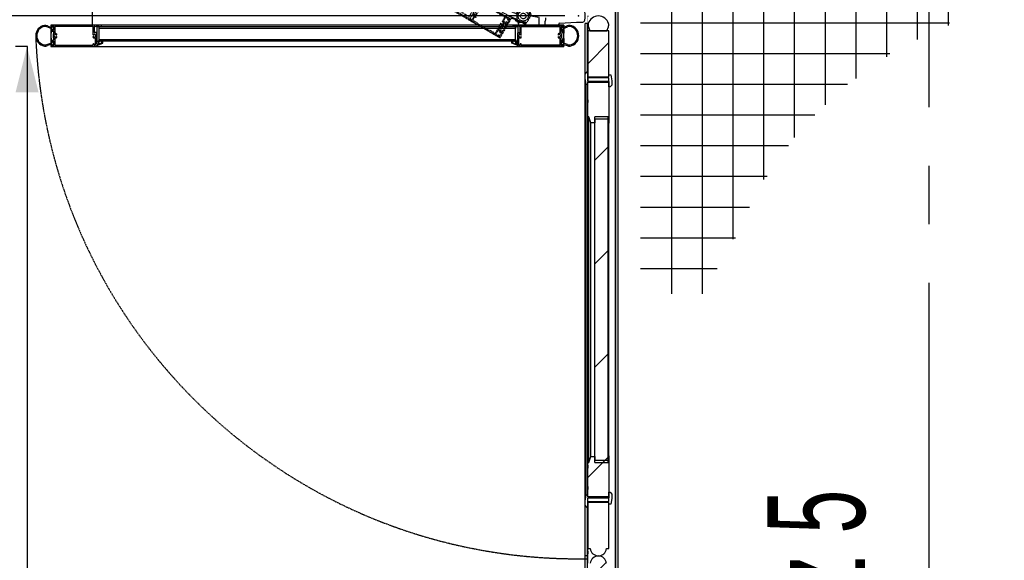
# Model space of a CAD drawing. Header units: millimetres. Extents: x 250 to 59450, y 0 to 41800.
# Tile 68 of 148: x 42300 to 44436, y 15065 to 16238. Entities that reach past the tile are written whole.
import ezdxf

# ---------------------------------------------------------------- set-up
doc = ezdxf.new("R2010")
doc.units = ezdxf.units.MM
doc.header["$LTSCALE"] = 50
doc.header["$PDSIZE"] = -1
for name, pattern in [('CENTER', [10.16, 6.35, -1.27, 1.27, -1.27]), ('CENTERX2', [20.32, 12.7, -2.54, 2.54, -2.54]), ('DOT2', [0.635, 0, -0.635]), ('HIDDEN', [1.905, 1.27, -0.635])]:
    doc.linetypes.add(name, pattern=pattern)
for name, color, linetype in [('KONTUR', 7, 'Continuous'), ('MASS', 29, 'Continuous'), ('SCHNITT', 5, 'CENTER'), ('SLD-0', 7, 'Continuous'), ('VERDECKT', 250, 'HIDDEN')]:
    doc.layers.add(name, color=color, linetype=linetype)
doc.styles.add('SLDTEXTSTYLE0', font='TXT', dxfattribs={"width": 0.605})
doc.dimstyles.new('SLDDIMSTYLE2', dxfattribs={"dimtxt": 128.415934, "dimasz": 100, "dimexe": 0, "dimexo": 0.0625, "dimgap": 32.103984, "dimtad": 1, "dimdec": 1, "dimrnd": 1e-09, "dimzin": 12, "dimdsep": 46, "dimtxsty": 'SLDTEXTSTYLE0', "dimsah": 1, "dimcen": 0.09, "dimadec": 0, "dimazin": 3, "dimtfac": 1, "dimtdec": 1, "dimtofl": 0, "dimtmove": 0, "dimatfit": 3, "dimfxl": 1, "dimfrac": 2, "dimtolj": 1, "dimtzin": 12, "dimarcsym": 0})

# ---------------------------------------------------------------- blocks, each defined once
blk = doc.blocks.new('Gitterrost')
at = {"color": 7, "linetype": 'Continuous', "lineweight": 0}
blk.add_point((0, 0), dxfattribs=at)
at = {"layer": 'KONTUR', "color": 8, "true_color": 0x808080}
for p, q in [((5817, -2483), (5817, -41924)), ((9150, -2483), (9150, -41924)), ((12483, -2483), (12483, -35964)), ((15817, -2483), (15817, -29510)), ((19150, -2483), (19150, -24930)), ((22483, -2483), (22483, -21376)), ((25817, -2483), (25817, -18520)), ((29150, -2483), (29150, -16196)), ((32483, -2483), (32483, -14306)), ((35817, -2483), (35817, -12787)), ((39150, -2483), (39150, -10787)), ((2483, -5817), (41924, -5817)), ((2483, -9150), (41924, -9150)), ((2483, -12483), (35964, -12483)), ((2483, -15817), (29510, -15817)), ((2483, -19150), (24930, -19150)), ((2483, -22483), (21376, -22483)), ((2483, -25817), (18520, -25817)), ((2483, -29150), (16196, -29150)), ((2483, -32483), (14306, -32483)), ((2483, -35817), (12787, -35817)), ((2483, -39150), (10787, -39150))]:
    blk.add_line(p, q, dxfattribs=at)
blk = doc.blocks.new('Block1')
at = {"color": 7, "linetype": 'Continuous'}
blk.add_blockref('Gitterrost', (0, 198500), dxfattribs=at)
blk = doc.blocks.new('Tor 3500_ 1 zu 2 offen')
at = {"layer": 'KONTUR', "color": 8, "linetype": 'DOT2', "true_color": 0x808080}
blk.add_line((0, 1000), (175000, 1000), dxfattribs=at)
at = {"layer": 'KONTUR', "color": 8, "linetype": 'HIDDEN', "true_color": 0x808080}
blk.add_arc((0, 0), 58914, 272.08273, 0.97258, dxfattribs=at)
at = {"layer": 'SLD-0', "color": 8, "linetype": 'Continuous', "true_color": 0x808080}
for p, q in [((790, -2061), (678, -227)), ((1000, -2155), (890, -2155)), ((1000, -3605), (1000, -2155)), ((1000, -3605), (575, -3605))]:
    blk.add_line(p, q, dxfattribs=at)
at = {"layer": 'SLD-0', "color": 8, "linetype": 'HIDDEN', "true_color": 0x808080}
for p, q in [((1000, -1600), (1000, -57250)), ((3300, -57250), (3300, -1600)), ((1150, -52000), (1150, -6850)), ((1350, -6850), (1350, -52000)), ((2550, -52000), (2550, -6850)), ((2750, -6850), (2750, -52000))]:
    blk.add_line(p, q, dxfattribs=at)
at = {"layer": 'SLD-0', "color": 8, "true_color": 0x808080}
for p, q in [((3300, -1600), (1000, -1600)), ((1000, -6590), (1000, -1610)), ((1010, -1600), (1190, -1600)), ((1067, -1247), (1268, -1713)), ((1075, -1698), (1075, -1903)), ((1190, -1688), (1085, -1688)), ((1085, -1913), (1565, -1913)), ((1125, -6215), (1125, -2048)), ((1135, -2038), (1890, -2038)), ((1268, -1713), (1156, -1713)), ((1156, -1713), (1156, -1888)), ((1156, -1888), (1506, -1888)), ((1394, -1713), (1171, -1199)), ((1200, -1610), (1200, -1678)), ((1506, -1713), (1394, -1713)), ((1450, -1678), (1450, -1610)), ((1460, -1600), (1865, -1600)), ((1565, -1688), (1460, -1688)), ((1506, -1888), (1506, -1713)), ((1575, -1903), (1575, -1698)), ((1650, -1698), (1650, -1903)), ((1865, -1688), (1660, -1688)), ((1660, -1913), (1925, -1913)), ((1875, -1610), (1875, -1678)), ((1925, -1913), (1975, -1863)), ((1975, -1863), (2135, -1863)), ((2100, -1965), (2100, -1957)), ((2110, -1947), (2190, -1947)), ((2135, -1863), (2150, -1878)), ((2150, -1878), (2165, -1863)), ((2165, -1863), (2325, -1863)), ((2200, -1957), (2200, -1965)), ((2325, -1863), (2375, -1913)), ((2375, -1913), (2640, -1913)), ((2410, -2038), (3165, -2038)), ((2425, -1678), (2425, -1610)), ((2435, -1600), (2840, -1600)), ((2640, -1688), (2435, -1688)), ((2650, -1903), (2650, -1698)), ((2725, -1698), (2725, -1903)), ((2840, -1688), (2735, -1688)), ((2735, -1913), (3215, -1913)), ((2918, -1713), (2806, -1713)), ((2806, -1713), (2806, -1888)), ((2806, -1888), (3156, -1888)), ((2850, -1610), (2850, -1678)), ((3111, -1199), (2918, -1713)), ((3044, -1713), (3215, -1247)), ((3156, -1713), (3044, -1713)), ((3100, -1678), (3100, -1610)), ((3110, -1600), (3290, -1600)), ((3215, -1688), (3110, -1688)), ((3156, -1888), (3156, -1713)), ((3175, -2048), (3175, -6215)), ((3225, -1903), (3225, -1698)), ((3300, -1610), (3300, -6600)), ((1954, -2225), (2058, -2225)), ((2242, -2225), (2346, -2225)), ((1087, -6371), (1141, -6486)), ((1780, -6350), (1101, -6350)), ((2058, -6225), (1135, -6225)), ((2346, -6225), (2242, -6225)), ((2388, -6465), (2388, -6350)), ((3025, -6235), (3025, -6315)), ((3165, -6225), (3035, -6225)), ((3035, -6325), (3165, -6325)), ((3175, -6335), (3175, -6465)), ((1000, -6600), (1150, -6600)), ((1000, -7100), (1000, -6600)), ((1150, -7100), (1000, -7100)), ((1093, -6600), (1010, -6600)), ((1141, -6494), (1102, -6594)), ((1150, -6600), (1150, -7100)), ((1150, -6600), (2750, -6600)), ((1150, -6850), (1150, -6600)), ((2750, -6850), (1150, -6850)), ((1150, -6850), (1350, -6850)), ((1831, -6593), (1745, -6460)), ((1745, -6460), (1780, -6460)), ((2000, -6600), (1843, -6600)), ((2013, -6588), (2000, -6600)), ((2013, -6416), (2019, -6410)), ((2070, -6487), (2013, -6430)), ((2288, -6588), (2013, -6588)), ((2090, -6481), (2084, -6487)), ((2300, -6600), (2288, -6588)), ((3013, -6600), (2300, -6600)), ((3165, -6475), (2398, -6475)), ((2550, -6850), (2750, -6850)), ((2750, -6600), (2750, -6850)), ((2750, -6875), (2750, -6760)), ((2750, -7240), (2750, -7100)), ((2760, -6750), (3013, -6750)), ((2963, -7250), (2760, -7250)), ((2800, -6820), (2800, -6875)), ((2800, -7100), (2800, -7165)), ((2972, -6810), (2810, -6810)), ((2810, -7175), (2904, -7175)), ((2913, -7168), (3019, -6877)), ((3200, -6600), (2963, -7250)), ((3300, -6600), (3200, -6600)), ((1150, -51750), (1000, -51750)), ((1000, -51750), (1000, -52250)), ((1000, -52250), (1150, -52250)), ((1000, -52260), (1000, -57240)), ((1093, -52250), (1010, -52250)), ((1141, -52356), (1102, -52256)), ((1150, -52250), (1150, -51750)), ((1350, -52000), (1150, -52000)), ((2750, -52000), (1150, -52000)), ((1150, -52000), (1150, -52250)), ((1150, -52250), (2750, -52250)), ((1831, -52257), (1745, -52390)), ((2000, -52250), (1843, -52250)), ((2013, -52263), (2000, -52250)), ((2288, -52263), (2013, -52263)), ((2300, -52250), (2288, -52263)), ((3013, -52250), (2300, -52250)), ((2750, -52000), (2550, -52000)), ((2750, -51610), (2750, -51750)), ((2750, -51975), (2750, -52090)), ((2750, -52250), (2750, -52000)), ((2963, -51600), (2760, -51600)), ((2760, -52100), (3013, -52100)), ((2800, -51750), (2800, -51685)), ((2800, -52030), (2800, -51975)), ((2810, -51675), (2904, -51675)), ((2972, -52040), (2810, -52040)), ((2913, -51682), (3019, -51973)), ((3200, -52250), (2963, -51600)), ((3300, -52250), (3200, -52250)), ((3300, -57240), (3300, -52250)), ((1087, -52479), (1141, -52364)), ((1780, -52500), (1101, -52500)), ((1125, -52635), (1125, -56803)), ((2058, -52625), (1135, -52625)), ((1745, -52390), (1780, -52390)), ((2070, -52363), (2013, -52420)), ((2013, -52434), (2019, -52440)), ((2090, -52369), (2084, -52363)), ((2346, -52625), (2242, -52625)), ((2388, -52385), (2388, -52500)), ((3165, -52375), (2398, -52375)), ((3025, -52615), (3025, -52535)), ((3035, -52525), (3165, -52525)), ((3165, -52625), (3035, -52625)), ((3175, -52515), (3175, -52385)), ((3175, -56803), (3175, -52635)), ((1000, -57250), (3300, -57250)), ((1010, -57250), (1190, -57250)), ((1067, -57603), (1268, -57138)), ((1075, -57153), (1075, -56948)), ((1085, -56938), (1565, -56938)), ((1190, -57163), (1085, -57163)), ((1135, -56813), (1890, -56813)), ((1156, -57138), (1156, -56963)), ((1156, -56963), (1506, -56963)), ((1268, -57138), (1156, -57138)), ((1394, -57138), (1171, -57651)), ((1200, -57240), (1200, -57173)), ((1506, -57138), (1394, -57138)), ((1450, -57173), (1450, -57240)), ((1565, -57163), (1460, -57163)), ((1460, -57250), (1865, -57250)), ((1506, -56963), (1506, -57138)), ((1575, -56948), (1575, -57153)), ((1650, -57153), (1650, -56948)), ((1660, -56938), (1925, -56938)), ((1865, -57163), (1660, -57163)), ((1875, -57240), (1875, -57173)), ((1925, -56938), (1975, -56988)), ((1954, -56625), (2058, -56625)), ((1975, -56988), (2135, -56988)), ((2100, -56885), (2100, -56893)), ((2110, -56903), (2190, -56903)), ((2135, -56988), (2150, -56973)), ((2150, -56973), (2165, -56988)), ((2165, -56988), (2325, -56988)), ((2200, -56893), (2200, -56885)), ((2242, -56625), (2346, -56625)), ((2325, -56988), (2375, -56938)), ((2375, -56938), (2640, -56938)), ((2410, -56813), (3165, -56813)), ((2425, -57173), (2425, -57240)), ((2640, -57163), (2435, -57163)), ((2435, -57250), (2840, -57250)), ((2650, -56948), (2650, -57153)), ((2725, -57153), (2725, -56948)), ((2735, -56938), (3215, -56938)), ((2840, -57163), (2735, -57163)), ((2806, -57138), (2806, -56963)), ((2806, -56963), (3156, -56963)), ((2918, -57138), (2806, -57138)), ((2850, -57240), (2850, -57173)), ((3111, -57651), (2918, -57138)), ((3156, -57138), (3044, -57138)), ((3044, -57138), (3215, -57603)), ((3100, -57173), (3100, -57240)), ((3215, -57163), (3110, -57163)), ((3110, -57250), (3290, -57250)), ((3156, -56963), (3156, -57138)), ((3225, -56948), (3225, -57153))]:
    blk.add_line(p, q, dxfattribs=at)
at = {"layer": 'SLD-0', "color": 8, "linetype": 'Continuous', "true_color": 0x808080}
for centre, radius, start, end in [((-15, -3545), 4250, 83.86774, 96.13226), ((412, 432), 250, 6.15764, 83.86774), ((-3500, 10), 4185, 356.74741, 6.15764), ((890, -2055), 100, 183.49913, 270), ((556, -299), 3306, 263.96018, 270.32505)]:
    blk.add_arc(centre, radius, start, end, dxfattribs=at)
at = {"layer": 'SLD-0', "color": 8, "true_color": 0x808080}
for centre, radius, start, end in [((2141, -1108), 1132, 9.28582, 170.71418), ((1574, -1015), 557, 170.71418, 204.64166), ((1574, -1015), 442, 170.71418, 204.64166), ((2141, -1108), 1017, 9.28582, 170.71418), ((2709, -1015), 442, 335.35834, 9.28582), ((2709, -1015), 557, 335.35834, 9.28582), ((1010, -1610), 10, 90, 180), ((1085, -1698), 10, 90, 180), ((1085, -1903), 10, 180, 270), ((1135, -2048), 10, 90, 180), ((1190, -1610), 10, 0, 90), ((1190, -1678), 10, 270, 0), ((1460, -1610), 10, 90, 180), ((1460, -1678), 10, 180, 270), ((1565, -1698), 10, 0, 90), ((1565, -1903), 10, 270, 0), ((1660, -1698), 10, 90, 180), ((1660, -1903), 10, 180, 270), ((1865, -1610), 10, 0, 90), ((1865, -1678), 10, 270, 0), ((1890, -2063), 25, 351.78679, 90), ((2150, -2100), 237, 171.78679, 210.36418), ((2150, -2100), 138, 114.0027, 231.22955), ((2090, -1965), 10, 294.0027, 0), ((2110, -1957), 10, 90, 180), ((2190, -1957), 10, 0, 90), ((2210, -1965), 10, 180, 245.9973), ((2150, -2100), 138, 308.77045, 65.9973), ((2150, -2100), 238, 329.63582, 8.21321), ((2410, -2063), 25, 90, 188.21321), ((2435, -1610), 10, 90, 180), ((2435, -1610), 10, 90, 180), ((2435, -1678), 10, 180, 270), ((2640, -1698), 10, 0, 90), ((2640, -1903), 10, 270, 0), ((2735, -1698), 10, 90, 180), ((2735, -1903), 10, 180, 270), ((2840, -1610), 10, 0, 90), ((2840, -1678), 10, 270, 0), ((3110, -1610), 10, 90, 180), ((3110, -1678), 10, 180, 270), ((3165, -2048), 10, 0, 90), ((3215, -1698), 10, 0, 90), ((3215, -1903), 10, 270, 0), ((3290, -1610), 10, 0, 90), ((1954, -2215), 10, 210.36418, 270), ((2058, -2215), 10, 270, 51.22955), ((2242, -2215), 10, 128.77045, 270), ((2346, -2215), 10, 270, 329.63582), ((1101, -6365), 15, 90, 205), ((1135, -6215), 10, 180, 270), ((1780, -6405), 55, 270, 90), ((2150, -6350), 138, 128.77045, 200.9973), ((2012, -6403), 10, 315, 20.9973), ((2058, -6235), 10, 308.77045, 90), ((2150, -6350), 138, 249.0027, 51.22955), ((2242, -6235), 10, 90, 231.22955), ((2346, -6235), 10, 30.36418, 90), ((2346, -6235), 10, 30.36418, 90), ((2150, -6350), 238, 0, 30.36418), ((3035, -6235), 10, 90, 180), ((3035, -6315), 10, 180, 270), ((3165, -6215), 10, 270, 0), ((3165, -6335), 10, 0, 90), ((1010, -6590), 10, 180, 270), ((1093, -6590), 10, 270, 338.87528), ((1132, -6490), 10, 338.87528, 25), ((1843, -6585), 15, 212.73523, 270), ((2021, -6423), 10, 135, 225), ((2077, -6479), 10, 225, 315), ((2097, -6488), 10, 69.0027, 135), ((2398, -6465), 10, 180, 270), ((2760, -6760), 10, 90, 180), ((2775, -6875), 25, 180, 0), ((2775, -7100), 25, 0, 180), ((2760, -7240), 10, 180, 270), ((2810, -6820), 10, 90, 180), ((2810, -7165), 10, 180, 270), ((2904, -7165), 10, 270, 340), ((2972, -6860), 50, 340, 90), ((3013, -6675), 75, 270, 90), ((3165, -6465), 10, 270, 0), ((1010, -52260), 10, 90, 180), ((1093, -52260), 10, 21.12472, 90), ((1843, -52265), 15, 90, 147.26477), ((2760, -51610), 10, 90, 180), ((2775, -51750), 25, 180, 0), ((2775, -51975), 25, 0, 180), ((2760, -52090), 10, 180, 270), ((2810, -51685), 10, 90, 180), ((2810, -52030), 10, 180, 270), ((2904, -51685), 10, 20, 90), ((2972, -51990), 50, 270, 20), ((3013, -52175), 75, 270, 90), ((1101, -52485), 15, 155, 270), ((1135, -52635), 10, 90, 180), ((1132, -52360), 10, 335, 21.12472), ((1780, -52445), 55, 270, 90), ((2021, -52427), 10, 135, 225), ((2150, -52500), 137, 159.0027, 231.22955), ((2012, -52447), 10, 339.0027, 45), ((2058, -52615), 10, 270, 51.22955), ((2077, -52371), 10, 45, 135), ((2097, -52362), 10, 225, 290.9973), ((2150, -52500), 137, 308.77045, 110.9973), ((2242, -52615), 10, 128.77045, 270), ((2346, -52615), 10, 270, 329.63582), ((2346, -52615), 10, 270, 329.63582), ((2150, -52500), 237, 329.63582, 360), ((2398, -52385), 10, 90, 180), ((3035, -52535), 10, 90, 180), ((3035, -52615), 10, 180, 270), ((3165, -52385), 10, 0, 90), ((3165, -52515), 10, 270, 0), ((3165, -52635), 10, 0, 90), ((1010, -57240), 10, 180, 270), ((1574, -57835), 557, 155.35834, 189.28582), ((1085, -56948), 10, 90, 180), ((1085, -57153), 10, 180, 270), ((1135, -56803), 10, 180, 270), ((1574, -57835), 442, 155.35834, 189.28582), ((1190, -57173), 10, 0, 90), ((1190, -57240), 10, 270, 0), ((1460, -57173), 10, 90, 180), ((1460, -57240), 10, 180, 270), ((1565, -56948), 10, 0, 90), ((1565, -57153), 10, 270, 0), ((1660, -56948), 10, 90, 180), ((1660, -57153), 10, 180, 270), ((1865, -57173), 10, 0, 90), ((1865, -57240), 10, 270, 0), ((1890, -56788), 25, 270, 8.21321), ((2150, -56750), 237, 149.63582, 188.21321), ((1954, -56635), 10, 90, 149.63582), ((2150, -56750), 138, 128.77045, 245.9973), ((2058, -56635), 10, 308.77045, 90), ((2090, -56885), 10, 0, 65.9973), ((2110, -56893), 10, 180, 270), ((2190, -56893), 10, 270, 0), ((2210, -56885), 10, 114.0027, 180), ((2150, -56750), 138, 294.0027, 51.22955), ((2242, -56635), 10, 90, 231.22955), ((2346, -56635), 10, 30.36418, 90), ((2150, -56750), 238, 351.78679, 30.36418), ((2410, -56788), 25, 171.78679, 270), ((2435, -57173), 10, 90, 180), ((2435, -57240), 10, 180, 270), ((2435, -57240), 10, 180, 270), ((2640, -56948), 10, 0, 90), ((2640, -57153), 10, 270, 0), ((2735, -56948), 10, 90, 180), ((2735, -57153), 10, 180, 270), ((2840, -57173), 10, 0, 90), ((2840, -57240), 10, 270, 0), ((3110, -57173), 10, 90, 180), ((3110, -57240), 10, 180, 270), ((2709, -57835), 442, 350.71418, 24.64166), ((3165, -56803), 10, 270, 0), ((3215, -56948), 10, 0, 90), ((3215, -57153), 10, 270, 0), ((2709, -57835), 558, 350.71418, 24.64166), ((3290, -57240), 10, 270, 0), ((2141, -57743), 1133, 189.28582, 350.71418), ((2141, -57743), 1017, 189.28582, 350.71418)]:
    blk.add_arc(centre, radius, start, end, dxfattribs=at)
blk = doc.blocks.new('FLUCHTTÜR FÜR TOR 3500 rechts - 3X')
at = {"layer": 'VERDECKT', "color": 8, "true_color": 0x808080}
for p, q in [((1000, -4255), (575, -4255)), ((1000, -4255), (1000, -5705)), ((168, -4285), (-35, -5315)), ((168, -4285), (150, -4372)), ((1000, -5705), (780, -5705)), ((316, -7453), (-21959, -46034)), ((-1616, -9198), (-374, -6575)), ((304, -7474), (-1554, -10692)), ((-1365, -9115), (-207, -6668)), ((-346, -8180), (474, -6536)), ((70, -7448), (256, -6906)), ((316, -7453), (216, -7626)), ((256, -6906), (464, -6547)), ((412, -6786), (265, -7214)), ((334, -7466), (304, -7474)), ((309, -7333), (1349, -7934)), ((2308, -8603), (316, -7453)), ((2308, -8603), (316, -7453)), ((364, -7481), (341, -7467)), ((520, -6849), (412, -6786)), ((534, -6575), (443, -6732)), ((443, -6732), (508, -6770)), ((508, -6770), (527, -6737)), ((570, -6762), (520, -6849)), ((525, -6500), (758, -6438)), ((527, -6737), (570, -6762)), ((593, -6559), (534, -6575)), ((621, -6575), (593, -6559)), ((602, -6607), (621, -6575)), ((645, -6632), (602, -6607)), ((708, -6524), (645, -6632)), ((816, -6587), (708, -6524)), ((758, -6438), (866, -6500)), ((866, -6500), (816, -6587)), ((-1438, -10660), (100, -7997)), ((-936, -9622), (-211, -8366)), ((-211, -8366), (-307, -8311)), ((113, -7994), (603, -8276)), ((216, -7626), (114, -7567)), ((152, -7906), (292, -7664)), ((571, -8160), (156, -7920)), ((306, -7660), (397, -7713)), ((332, -7595), (375, -7520)), ((415, -7654), (336, -7608)), ((376, -7513), (369, -7487)), ((410, -7709), (419, -7694)), ((420, -7689), (420, -7663)), ((725, -7914), (585, -8156)), ((616, -8273), (681, -8160)), ((636, -7819), (627, -7834)), ((631, -7848), (721, -7900)), ((662, -7802), (639, -7816)), ((752, -7849), (672, -7802)), ((750, -8142), (873, -8213)), ((923, -7806), (760, -7850)), ((773, -8002), (813, -7932)), ((969, -8172), (791, -8070)), ((819, -7927), (917, -7901)), ((829, -8471), (919, -8523)), ((891, -8281), (856, -8342)), ((924, -7902), (992, -7941)), ((1035, -7868), (930, -7807)), ((1037, -8154), (969, -8172)), ((1006, -7938), (1038, -7881)), ((1175, -8234), (1037, -8154)), ((1095, -8303), (1083, -8325)), ((1095, -8303), (1182, -8353)), ((1182, -8353), (1169, -8375)), ((1181, -8255), (1175, -8234)), ((1201, -8249), (1181, -8255)), ((1340, -8329), (1201, -8249)), ((1268, -8579), (1303, -8519)), ((1340, -8329), (1358, -8397)), ((1349, -7934), (1354, -7954)), ((1354, -7954), (1375, -7949)), ((1358, -8397), (1536, -8500)), ((1371, -8500), (1494, -8572)), ((1375, -7949), (2358, -8516)), ((1543, -8248), (1575, -8191)), ((1615, -8301), (1547, -8261)), ((1704, -8479), (1564, -8721)), ((1589, -8188), (1694, -8248)), ((1604, -8482), (1644, -8412)), ((1645, -8404), (1619, -8307)), ((1698, -8254), (1742, -8417)), ((1808, -8528), (1717, -8475)), ((1747, -8423), (1827, -8469)), ((1831, -8509), (1822, -8524)), ((1832, -8478), (1832, -8504)), ((2358, -8516), (2308, -8603)), ((2308, -8603), (2358, -8516)), ((-19967, -47184), (2308, -8603)), ((-1616, -9198), (-1569, -9099)), ((-1559, -9094), (-1365, -9115)), ((-936, -9622), (-1305, -9410)), ((815, -11188), (1800, -9482)), ((1079, -8615), (1169, -8667)), ((1448, -8753), (1513, -8640)), ((1941, -9049), (1451, -8766)), ((1803, -9177), (1553, -9610)), ((1553, -9610), (1577, -9699)), ((1567, -8735), (1983, -8975)), ((1795, -9461), (1815, -9456)), ((1800, -9482), (1795, -9461)), ((1892, -9153), (1803, -9177)), ((1815, -9456), (2293, -8628)), ((1944, -9062), (1892, -9153)), ((1997, -8971), (2137, -8729)), ((2039, -8649), (2047, -8634)), ((2133, -8715), (2042, -8663)), ((2051, -8631), (2074, -8617)), ((2084, -8617), (2163, -8663)), ((2177, -8660), (2220, -8585)), ((2226, -8581), (2252, -8574)), ((2260, -8575), (2283, -8588)), ((2287, -8594), (2294, -8620)), ((-735, -11078), (-1434, -10674)), ((1577, -9699), (892, -10885)), ((-19608, -43061), (-1083, -10975)), ((-19334, -42988), (-1009, -11248)), ((-1474, -10757), (-1591, -11425)), ((-1586, -11435), (-1416, -11533)), ((-1550, -10705), (-1478, -10747)), ((-1508, -11386), (-1454, -11081)), ((-1422, -11443), (-1503, -11396)), ((-1376, -11383), (-1408, -11440)), ((-1403, -11529), (-1333, -11408)), ((-1166, -11100), (-1385, -10974)), ((-1380, -11046), (-1240, -11127)), ((-1310, -10844), (-688, -11203)), ((-1236, -11141), (-1263, -11188)), ((-1220, -11213), (-1163, -11114)), ((-1183, -11148), (246, -11973)), ((-1083, -10975), (346, -11800)), ((-644, -10940), (-721, -11074)), ((-688, -11203), (-676, -11196)), ((-676, -11196), (-438, -11333)), ((-447, -10900), (-538, -10848)), ((-438, -11333), (-438, -11348)), ((-438, -11348), (-278, -11440)), ((-206, -11040), (-296, -10987)), ((-268, -11440), (-148, -11370)), ((6, -11229), (-199, -11110)), ((-148, -11353), (-171, -11340)), ((-116, -11245), (461, -11578)), ((85, -11113), (20, -11225)), ((94, -11268), (159, -11155)), ((513, -11521), (97, -11281)), ((155, -11141), (99, -11109)), ((366, -11689), (346, -11800)), ((463, -11598), (369, -11683)), ((438, -11842), (800, -11214)), ((577, -11431), (527, -11518)), ((803, -10909), (553, -11342)), ((553, -11342), (577, -11431)), ((795, -11193), (815, -11188)), ((800, -11214), (795, -11193)), ((892, -10885), (803, -10909)), ((73, -11873), (-18252, -43613)), ((346, -11800), (-18179, -43886)), ((346, -11800), (424, -11845)), ((-19992, -42832), (-19473, -42396)), ((-19465, -42488), (-19702, -42687)), ((-19461, -42395), (-19291, -42494)), ((-19372, -42533), (-19453, -42487)), ((-19401, -42603), (-19368, -42547)), ((-19288, -42507), (-19358, -42628)), ((-21946, -46012), (-20089, -42795)), ((-20058, -42911), (-21595, -45574)), ((-20075, -42791), (-20003, -42833)), ((-19345, -43311), (-20044, -42908)), ((-19835, -42930), (-19213, -43289)), ((-19541, -42927), (-19760, -42800)), ((-19695, -42768), (-19555, -42850)), ((-18179, -43886), (-19608, -43061)), ((-19541, -42846), (-19513, -42798)), ((-19470, -42823), (-19528, -42923)), ((-18079, -43713), (-19508, -42888)), ((-19355, -43649), (-19445, -43597)), ((-19419, -43459), (-19341, -43325)), ((-19213, -43289), (-19213, -43304)), ((-19213, -43304), (-18975, -43441)), ((-19113, -43789), (-19204, -43736)), ((-18844, -43878), (-19049, -43759)), ((-18975, -43441), (-18963, -43434)), ((-18963, -43434), (-18803, -43526)), ((-18891, -43764), (-18314, -44097)), ((-18813, -43682), (-18836, -43669)), ((-18798, -43535), (-18798, -43673)), ((-18475, -44599), (-19460, -46305)), ((-19383, -46003), (-18698, -44816)), ((-18905, -44004), (-18840, -43892)), ((-18845, -44050), (-18901, -44018)), ((-18766, -43934), (-18831, -44047)), ((-18337, -44170), (-18753, -43930)), ((-18722, -44727), (-18472, -44294)), ((-18698, -44816), (-18722, -44727)), ((-18460, -44573), (-18480, -44578)), ((-18480, -44578), (-18475, -44599)), ((-18472, -44294), (-18383, -44271)), ((-18097, -43945), (-18460, -44573)), ((-18383, -44271), (-18333, -44184)), ((-18296, -44089), (-18269, -43964)), ((-18265, -43959), (-18179, -43886)), ((-18179, -43886), (-18101, -43931)), ((-22086, -45823), (-22462, -46255)), ((-21859, -45861), (-21961, -45802)), ((-21959, -46034), (-21859, -45861)), ((-21648, -45665), (-21788, -45908)), ((-21219, -45902), (-21634, -45662)), ((-21592, -45588), (-21102, -45870)), ((-21355, -46158), (-21215, -45915)), ((-21099, -45884), (-21164, -45997)), ((-22680, -46691), (-22617, -46924)), ((-22462, -46255), (-22670, -46615)), ((-22617, -46924), (-22509, -46987)), ((-22610, -46662), (-22519, -46504)), ((-22594, -46721), (-22610, -46662)), ((-22567, -46737), (-22594, -46721)), ((-22548, -46704), (-22567, -46737)), ((-22567, -46838), (-22505, -46729)), ((-22459, -46900), (-22567, -46838)), ((-22505, -46729), (-22548, -46704)), ((-22519, -46504), (-22454, -46542)), ((-22509, -46987), (-22459, -46900)), ((-22488, -46450), (-22191, -46109)), ((-22380, -46513), (-22488, -46450)), ((-22454, -46542), (-22473, -46574)), ((-22473, -46574), (-22430, -46599)), ((-22430, -46599), (-22380, -46513)), ((-22066, -46088), (-21026, -46688)), ((-21959, -46034), (-19967, -47184)), ((-19967, -47184), (-21959, -46034)), ((-21938, -46043), (-21946, -46012)), ((-21911, -46062), (-21934, -46049)), ((-21877, -46056), (-21903, -46063)), ((-21828, -45977), (-21871, -46051)), ((-21735, -46019), (-21814, -45973)), ((-21784, -45921), (-21693, -45974)), ((-21702, -46006), (-21725, -46019)), ((-21690, -45988), (-21698, -46003)), ((-21483, -46159), (-21483, -46133)), ((-21482, -46128), (-21473, -46113)), ((-21398, -46214), (-21478, -46167)), ((-21459, -46109), (-21369, -46161)), ((-21349, -46383), (-21393, -46220)), ((-21240, -46449), (-21345, -46389)), ((-21297, -46233), (-21270, -46330)), ((-21255, -46155), (-21296, -46225)), ((-21266, -46336), (-21198, -46375)), ((-21194, -46389), (-21227, -46445)), ((-21009, -46239), (-21187, -46137)), ((-21145, -46065), (-21022, -46136)), ((-21026, -46688), (-21006, -46683)), ((-20991, -46308), (-21009, -46239)), ((-21006, -46683), (-21000, -46703)), ((-21000, -46703), (-20017, -47271)), ((-20853, -46388), (-20991, -46308)), ((-20954, -46118), (-20919, -46057)), ((-20832, -46382), (-20853, -46388)), ((-20833, -46284), (-20820, -46262)), ((-20833, -46284), (-20746, -46334)), ((-20827, -46403), (-20832, -46382)), ((-20688, -46483), (-20827, -46403)), ((-20821, -45970), (-20731, -46022)), ((-20746, -46334), (-20734, -46312)), ((-20657, -46699), (-20690, -46755)), ((-20688, -46483), (-20620, -46464)), ((-20686, -46769), (-20581, -46829)), ((-20575, -46735), (-20643, -46695)), ((-20620, -46464), (-20442, -46567)), ((-20574, -46830), (-20411, -46787)), ((-20571, -46114), (-20481, -46166)), ((-20470, -46710), (-20568, -46736)), ((-20507, -46295), (-20542, -46355)), ((-20524, -46424), (-20401, -46495)), ((-20424, -46635), (-20464, -46705)), ((-20403, -46788), (-20323, -46834)), ((-20376, -46723), (-20236, -46480)), ((-20282, -46789), (-20373, -46736)), ((-20267, -46364), (-20332, -46477)), ((-20313, -46834), (-20290, -46821)), ((-20287, -46818), (-20278, -46803)), ((-19764, -46643), (-20254, -46360)), ((-20223, -46477), (-19807, -46717)), ((-20071, -46948), (-20071, -46974)), ((-20061, -46928), (-20070, -46943)), ((-20066, -46982), (-19987, -47028)), ((-19957, -46976), (-20048, -46924)), ((-19475, -46331), (-19953, -47159)), ((-19803, -46730), (-19943, -46973)), ((-19751, -46639), (-19698, -46548)), ((-19722, -46460), (-19472, -46027)), ((-19698, -46548), (-19722, -46460)), ((-19460, -46305), (-19480, -46311)), ((-19480, -46311), (-19475, -46331)), ((-19472, -46027), (-19383, -46003)), ((-20027, -47124), (-20020, -47150)), ((-19983, -47042), (-20026, -47116)), ((-20017, -47271), (-19967, -47184)), ((-19967, -47184), (-20017, -47271)), ((-20015, -47156), (-19992, -47169)), ((-19985, -47170), (-19959, -47163))]:
    blk.add_line(p, q, dxfattribs=at)
for radius in [560, 300, 300]:
    blk.add_circle((0, -6000), radius, dxfattribs=at)
for centre, radius, start, end in [((556, -7561), 3306, 89.67495, 96.59962), ((3010, -7726), 4185, 143.84236, 156.15764), ((-15, -9565), 4250, 90.2716, 96.13226), ((-167, -5405), 250, 66.13226, 143.84236), ((-1785, -9063), 4250, 53.86774, 66.13226), ((177, -4287), 10, 96.59962, 168.8663), ((-589, -6136), 250, 156.15764, 233.86774), ((1770, -2905), 4250, 233.86774, 242.29244), ((3470, -6010), 4185, 173.84236, 186.15764), ((-442, -5588), 250, 96.13226, 173.84236), ((-3026, -4241), 4185, 326.74741, 336.15764), ((-3500, -6010), 4185, 353.84236, 2.74199), ((780, -5805), 100, 90, 182.74199), ((573, -5832), 250, 336.15764, 53.86774), ((-442, -6432), 250, 186.15764, 263.86774), ((-15, -2455), 4250, 263.86774, 276.13226), ((164, -7480), 100, 161, 240), ((359, -7247), 100, 161, 240), ((336, -7476), 10, 60, 105), ((412, -6432), 250, 276.13226, 353.84236), ((550, -6597), 100, 105, 150), ((-257, -8225), 100, 153.49913, 240), ((108, -8002), 10, 60, 150), ((161, -7911), 10, 150, 240), ((301, -7669), 10, 60, 150), ((341, -7600), 10, 150, 240), ((359, -7489), 10, 15, 60), ((366, -7515), 10, 330, 15), ((402, -7704), 10, 240, 330), ((410, -7663), 10, 360, 60), ((410, -7689), 10, 330, 360), ((576, -8151), 10, 240, 330), ((608, -8268), 10, 240, 330), ((636, -7839), 10, 150, 240), ((644, -7824), 10, 120, 150), ((667, -7811), 10, 60, 120), ((725, -8185), 50, 60, 150), ((716, -7909), 10, 330, 60), ((757, -7840), 10, 240, 285), ((816, -8027), 50, 150, 240), ((822, -7937), 10, 105, 150), ((1062, -8461), 238, 150, 180.36418), ((834, -8462), 10, 180.36418, 240), ((848, -8256), 50, 330, 60), ((919, -7911), 10, 60, 105), ((924, -8514), 10, 240, 21.22955), ((925, -7816), 10, 60, 105), ((1062, -8461), 137, 81.32369, 201.22955), ((997, -7933), 10, 240, 330), ((1030, -7876), 10, 330, 60), ((1062, -8461), 137, 278.77045, 38.67631), ((1346, -8544), 50, 60, 150), ((1561, -8457), 50, 240, 330), ((1552, -8253), 10, 150, 240), ((1584, -8196), 10, 60, 150), ((1610, -8309), 10, 15, 60), ((1636, -8407), 10, 330, 15), ((1689, -8257), 10, 15, 60), ((1712, -8484), 10, 60, 150), ((1752, -8414), 10, 195, 240), ((1813, -8519), 10, 240, 330), ((1822, -8478), 10, 0, 60), ((1822, -8504), 10, 330, 0), ((-1607, -9202), 10, 154.661, 233.96018), ((332, -6537), 3306, 233.96018, 240.32505), ((-1560, -9104), 10, 83.80819, 154.661), ((1084, -8606), 10, 98.77045, 240), ((1174, -8658), 10, 240, 299.63582), ((1062, -8461), 237, 299.63582, 330), ((1456, -8758), 10, 150, 240), ((1469, -8615), 50, 330, 60), ((1572, -8726), 10, 150, 240), ((1936, -9057), 10, 330, 60), ((1988, -8966), 10, 240, 330), ((2047, -8654), 10, 150, 240), ((2056, -8639), 10, 120, 150), ((2079, -8626), 10, 60, 120), ((2128, -8724), 10, 330, 60), ((2168, -8655), 10, 240, 330), ((2228, -8590), 10, 105, 150), ((2255, -8583), 10, 60, 105), ((2278, -8597), 10, 15, 60), ((2285, -8623), 10, 330, 15), ((-1429, -10665), 10, 150, 240), ((-1581, -11426), 10, 170, 240), ((-1545, -10697), 10, 150, 240), ((-1498, -11388), 10, 170, 240), ((-1483, -10755), 10, 350, 60), ((-1405, -11089), 50, 60, 170), ((-1405, -11089), 50, 60, 170), ((-1348, -10909), 75, 170, 240), ((-1348, -10909), 75, 60, 170), ((-1417, -11435), 10, 240, 330), ((-1411, -11524), 10, 240, 330), ((-1354, -11396), 25, 60, 150), ((-1354, -11396), 25, 330, 60), ((-1242, -11201), 25, 150, 240), ((-1242, -11201), 25, 240, 330), ((-1245, -11136), 10, 330, 60), ((-1171, -11109), 10, 330, 60), ((-730, -11069), 10, 240, 330), ((-438, -11059), 238, 117.42103, 150), ((-438, -11059), 137, 95.70029, 24.29971), ((-543, -10857), 10, 60, 117.42103), ((-453, -10910), 11.5, 275.70029, 60), ((-302, -10997), 11.5, 60, 204.29971), ((-273, -11431), 10, 240, 300), ((-211, -11048), 10, 2.57897, 60), ((-438, -11059), 238, 350.08625, 2.57897), ((-194, -11101), 10, 170.08625, 240), ((-143, -11292), 55, 150, 240), ((-143, -11292), 55, 60, 150), ((-153, -11362), 10, 300, 60), ((11, -11220), 10, 240, 330), ((94, -11118), 10, 60, 150), ((102, -11273), 10, 150, 240), ((150, -11150), 10, 330, 60), ((376, -11691), 10, 132.51011, 170.0425), ((454, -11588), 12.6, 312.51011, 54.99625), ((518, -11513), 10, 240, 330), ((429, -11837), 10, 240, 330), ((-19670, -42725), 50, 130, 240), ((-19670, -42725), 50, 130, 240), ((-19466, -42404), 10, 60, 130), ((-19458, -42495), 10, 60, 130), ((-19379, -42616), 25, 150, 240), ((-19379, -42616), 25, 240, 330), ((-19377, -42542), 10, 330, 60), ((-19296, -42502), 10, 330, 60), ((-20080, -42800), 10, 60, 150), ((-20049, -42916), 10, 60, 150), ((-19998, -42824), 10, 240, 310), ((-19798, -42865), 75, 130, 240), ((-19798, -42865), 75, 60, 130), ((-19550, -42841), 10, 240, 330), ((-19536, -42918), 10, 240, 330), ((-19492, -42811), 25, 60, 150), ((-19492, -42811), 25, 330, 60), ((-19213, -43578), 237, 150, 182.57897), ((-19440, -43588), 10, 182.57897, 240), ((-19349, -43639), 11.5, 240, 24.29971), ((-19213, -43578), 138, 275.70029, 204.29971), ((-19350, -43320), 10, 330, 60), ((-19198, -43726), 11.5, 95.70029, 240), ((-19213, -43578), 238, 297.42103, 309.91375), ((-19054, -43768), 10, 60, 129.91375), ((-18863, -43716), 55, 150, 240), ((-18863, -43716), 55, 60, 150), ((-18808, -43673), 10, 240, 360), ((-18808, -43535), 10, 0, 60), ((-19108, -43780), 10, 240, 297.42103), ((-18896, -44009), 10, 150, 240), ((-18840, -44042), 10, 240, 330), ((-18849, -43887), 10, 330, 60), ((-18758, -43939), 10, 60, 150), ((-18342, -44179), 10, 330, 60), ((-18308, -44086), 12.6, 245.00375, 347.48989), ((-18259, -43967), 10, 129.9575, 167.48989), ((-18106, -43940), 10, 330, 60), ((-22011, -45889), 100, 60, 139), ((-21779, -45913), 10, 150, 240), ((-21639, -45670), 10, 60, 150), ((-21587, -45579), 10, 150, 240), ((-21224, -45910), 10, 330, 60), ((-21107, -45879), 10, 330, 60), ((-22583, -46665), 100, 150, 195), ((-22116, -46175), 100, 60, 139), ((-21929, -46040), 10, 195, 240), ((-21906, -46053), 10, 240, 285), ((-21879, -46046), 10, 285, 330), ((-21819, -45982), 10, 60, 150), ((-21730, -46011), 10, 240, 300), ((-21707, -45998), 10, 300, 330), ((-21698, -45983), 10, 330, 60), ((-21473, -46133), 10, 150, 180), ((-21473, -46159), 10, 180, 240), ((-21464, -46118), 10, 60, 150), ((-21403, -46222), 10, 15, 60), ((-21364, -46153), 10, 240, 330), ((-21340, -46380), 10, 195, 240), ((-21287, -46230), 10, 150, 195), ((-21261, -46327), 10, 195, 240), ((-21212, -46180), 50, 60, 150), ((-21235, -46440), 10, 240, 330), ((-21203, -46384), 10, 330, 60), ((-21120, -46022), 50, 150, 240), ((-20997, -46093), 50, 240, 330), ((-20713, -46176), 238, 119.63582, 150), ((-20713, -46176), 137, 98.77045, 218.67631), ((-20826, -45978), 10, 60, 119.63582), ((-20736, -46030), 10, 278.77045, 60), ((-20713, -46176), 137, 261.32369, 21.22955), ((-20681, -46760), 10, 150, 240), ((-20648, -46704), 10, 60, 150), ((-20576, -46123), 10, 60, 201.22955), ((-20576, -46821), 10, 240, 285), ((-20570, -46726), 10, 240, 285), ((-20499, -46380), 50, 150, 240), ((-20713, -46176), 237, 330, 0.36418), ((-20486, -46175), 10, 0.36418, 60), ((-20473, -46700), 10, 285, 330), ((-20467, -46610), 50, 330, 60), ((-20408, -46797), 10, 60, 105), ((-20376, -46452), 50, 240, 330), ((-20368, -46728), 10, 150, 240), ((-20318, -46826), 10, 240, 300), ((-20295, -46813), 10, 300, 330), ((-20287, -46798), 10, 330, 60), ((-20259, -46369), 10, 60, 150), ((-20228, -46485), 10, 60, 150), ((-20061, -46948), 10, 150, 180), ((-20061, -46974), 10, 180, 240), ((-20053, -46933), 10, 60, 150), ((-19952, -46968), 10, 240, 330), ((-19812, -46725), 10, 330, 60), ((-19759, -46634), 10, 240, 330), ((0, -6000), 46761, 241.22539, 271.17513), ((-20017, -47121), 10, 150, 195), ((-20010, -47147), 10, 195, 240), ((-19987, -47161), 10, 240, 285), ((-19992, -47037), 10, 330, 60), ((-19961, -47154), 10, 285, 330)]:
    blk.add_arc(centre, radius, start, end, dxfattribs=at)
at = {"layer": 'VERDECKT'}
blk.add_point((0, 0), dxfattribs=at)
blk.add_point((0, 0), dxfattribs=at)
blk = doc.blocks.new('_D_2')
at = {"layer": 'MASS'}
for p, q in [((42317.4, 16180.4), (42291.1, 16180.4)), ((42316.1, 16180.4), (42316.1, 12898.4)), ((42349.4, 12898.4), (42291.1, 12898.4))]:
    blk.add_line(p, q, dxfattribs=at)
for points in [[(42316.1, 16180.4), (42291.1, 16080.4), (42341.1, 16080.4)], [(42316.1, 12898.4), (42341.1, 12998.4), (42291.1, 12998.4)]]:
    blk.add_solid(points, dxfattribs=at)
at = {"layer": 'MASS', "char_height": 132.29, "attachment_point": 1, "rotation": 90, "style": 'SLDTEXTSTYLE0'}
for s, insert in [('3282', (42145.6, 14563.9)), ('Tor li.', (42145.6, 14122.9))]:
    blk.add_mtext(s, dxfattribs=dict(at, insert=insert))
blk = doc.blocks.new('_D_40')
at = {"layer": 'MASS'}
for p, q in [((43482.4, 16546.4), (41238.6, 16546.4)), ((41263.6, 16546.4), (41263.6, 12446.4)), ((43482.4, 12446.4), (41238.6, 12446.4))]:
    blk.add_line(p, q, dxfattribs=at)
for points in [[(41263.6, 16546.4), (41238.6, 16446.4), (41288.6, 16446.4)], [(41263.6, 12446.4), (41288.6, 12546.4), (41238.6, 12546.4)]]:
    blk.add_solid(points, dxfattribs=at)
at = {"layer": 'MASS', "insert": (41093.1, 14300.4), "char_height": 132.29, "attachment_point": 1, "rotation": 90, "style": 'SLDTEXTSTYLE0'}
blk.add_mtext('4100', dxfattribs=at)
blk = doc.blocks.new('_D_44')
at = {"layer": 'MASS'}
for p, q in [((43482.4, 16496.4), (41566.7, 16496.4)), ((41591.7, 12496.4), (41591.7, 16496.4)), ((43482.4, 12496.4), (41566.7, 12496.4))]:
    blk.add_line(p, q, dxfattribs=at)
for points in [[(41591.7, 16496.4), (41566.7, 16396.4), (41616.7, 16396.4)], [(41591.7, 12496.4), (41616.7, 12596.4), (41566.7, 12596.4)]]:
    blk.add_solid(points, dxfattribs=at)
at = {"layer": 'MASS', "insert": (41421.2, 14300.4), "char_height": 132.29, "attachment_point": 1, "rotation": 90, "style": 'SLDTEXTSTYLE0'}
blk.add_mtext('4000', dxfattribs=at)
blk = doc.blocks.new('_D_52')
at = {"layer": 'MASS'}
for p, q in [((43482.4, 16246.4), (41918.3, 16246.4)), ((41943.3, 12746.4), (41943.3, 16246.4)), ((43482.4, 12746.4), (41918.3, 12746.4))]:
    blk.add_line(p, q, dxfattribs=at)
for points in [[(41943.3, 16246.4), (41918.3, 16146.4), (41968.3, 16146.4)], [(41943.3, 12746.4), (41968.3, 12846.4), (41918.3, 12846.4)]]:
    blk.add_solid(points, dxfattribs=at)
at = {"layer": 'MASS', "insert": (41772.8, 14300.4), "char_height": 132.29, "attachment_point": 1, "rotation": 90, "style": 'SLDTEXTSTYLE0'}
blk.add_mtext('3500', dxfattribs=at)

msp = doc.modelspace()

# ---------------------------------------------------------------- hatches: boundary and pattern name
at = {"layer": 'SCHNITT', "linetype": 'Continuous', "lineweight": 18}
h = msp.add_hatch(dxfattribs=at)
h.set_pattern_fill('ANSI31', color=256, scale=50, angle=3e-322, style=0)
edge = h.paths.add_edge_path(flags=0)
edge.add_line((43533.59, 16222.85), (43536.86, 16214.38))
edge.add_line((43536.86, 16214.38), (43573.86, 16214.38))
edge.add_line((43573.86, 16214.38), (43577.12, 16222.85))
edge.add_arc((43566.86, 16226.81), 11, 338.92937, 376.59784)
edge.add_arc((43555.36, 16223.38), 23, 16.59784, 163.40216)
edge.add_arc((43543.86, 16226.81), 11, 163.40216, 201.07063)
h = msp.add_hatch(dxfattribs=at)
h.set_pattern_fill('ANSI31', color=256, scale=50, angle=3e-322, style=0)
h.paths.add_polyline_path([(43532.36, 16214.38), (43532.36, 16114.38), (43578.36, 16114.38), (43578.36, 16214.38)], flags=0)
h = msp.add_hatch(dxfattribs=at)
h.set_pattern_fill('ANSI31', color=256, scale=50, angle=3e-322, style=0)
h.paths.add_polyline_path([(43532.36, 16098.38), (43532.36, 16102.38), (43578.36, 16102.38), (43578.36, 16104.38), (43532.36, 16104.38), (43532.36, 16124.38), (43529.86, 16124.38), (43525.86, 16120.38), (43525.86, 16111.24), (43528.36, 16098.38)], flags=0)
h = msp.add_hatch(dxfattribs=at)
h.set_pattern_fill('ANSI31', color=256, scale=50, angle=3e-322, style=0)
h.paths.add_polyline_path([(43578.36, 16114.38), (43532.36, 16114.38), (43532.36, 16112.38), (43578.36, 16112.38), (43578.36, 16092.38), (43580.86, 16092.38), (43584.86, 16096.38), (43584.86, 16105.52), (43582.36, 16118.38), (43578.36, 16118.38)], flags=0)
h = msp.add_hatch(dxfattribs=at)
h.set_pattern_fill('ANSI31', color=256, scale=50, angle=3e-322, style=0)
h.paths.add_polyline_path([(43547.36, 16014.38), (43547.36, 16022.38), (43576.36, 16022.38), (43576.36, 16013.38), (43578.35, 16013.38), (43578.35, 16027.38), (43578.36, 16027.38), (43578.36, 16102.38), (43532.36, 16102.38), (43532.36, 16027.38), (43534.36, 16027.38), (43539.09, 16014.38)], flags=0)
h = msp.add_hatch(dxfattribs=at)
h.set_pattern_fill('ANSI31', color=256, scale=50, angle=3e-322, style=0)
h.paths.add_polyline_path([(43547.36, 16027.38), (43547.36, 15277.38), (43576.36, 15277.38), (43576.36, 16027.38)], flags=0)
h = msp.add_hatch(dxfattribs=at)
h.set_pattern_fill('ANSI31', color=256, scale=50, angle=3e-322, style=0)
h.paths.add_polyline_path([(43547.36, 15282.38), (43547.36, 15290.38), (43539.09, 15290.38), (43534.36, 15277.38), (43532.36, 15277.38), (43532.36, 15202.38), (43578.36, 15202.38), (43578.36, 15277.38), (43578.35, 15277.38), (43578.35, 15291.38), (43576.36, 15291.38), (43576.36, 15282.38)], flags=0)
h = msp.add_hatch(dxfattribs=at)
h.set_pattern_fill('ANSI31', color=256, scale=50, angle=3e-322, style=0)
h.paths.add_polyline_path([(43578.36, 15200.38), (43578.36, 15202.38), (43532.36, 15202.38), (43532.36, 15206.38), (43528.36, 15206.38), (43525.86, 15193.52), (43525.86, 15184.38), (43529.86, 15180.38), (43532.36, 15180.38), (43532.36, 15200.38)], flags=0)
h = msp.add_hatch(dxfattribs=at)
h.set_pattern_fill('ANSI31', color=256, scale=50, angle=3e-322, style=0)
h.paths.add_polyline_path([(43578.36, 15192.38), (43532.36, 15192.38), (43532.36, 15190.38), (43578.36, 15190.38), (43578.36, 15186.38), (43582.36, 15186.38), (43584.86, 15199.24), (43584.86, 15208.38), (43580.86, 15212.38), (43578.36, 15212.38)], flags=0)
h = msp.add_hatch(dxfattribs=at)
h.set_pattern_fill('ANSI31', color=256, scale=50, angle=3e-322, style=0)
edge = h.paths.add_edge_path(flags=0)
edge.add_line((43572.86, 15090.38), (43578.36, 15090.38))
edge.add_line((43578.36, 15090.38), (43578.36, 15190.38))
edge.add_line((43578.36, 15190.38), (43532.36, 15190.38))
edge.add_line((43532.36, 15190.38), (43532.36, 15090.38))
edge.add_line((43532.36, 15090.38), (43537.86, 15090.38))
edge.add_arc((43555.36, 15091.95), 17.57, 185.12754, 354.87246)
h = msp.add_hatch(dxfattribs=at)
h.set_pattern_fill('ANSI31', color=256, scale=50, angle=3e-322, style=0)
edge = h.paths.add_edge_path(flags=0)
edge.add_line((43539.09, 14945.38), (43547.36, 14945.38))
edge.add_line((43547.36, 14945.38), (43547.36, 14953.38))
edge.add_line((43547.36, 14953.38), (43576.36, 14953.38))
edge.add_line((43576.36, 14953.38), (43576.36, 14944.38))
edge.add_line((43576.36, 14944.38), (43578.35, 14944.38))
edge.add_line((43578.35, 14944.38), (43578.35, 14958.38))
edge.add_line((43578.35, 14958.38), (43578.36, 14958.38))
edge.add_line((43578.36, 14958.38), (43578.36, 15058.38))
edge.add_line((43578.36, 15058.38), (43572.86, 15058.38))
edge.add_arc((43555.36, 15056.81), 17.57, 5.12754, 174.87246)
edge.add_line((43537.86, 15058.38), (43532.36, 15058.38))
edge.add_line((43532.36, 15058.38), (43532.36, 14958.38))
edge.add_line((43532.36, 14958.38), (43534.36, 14958.38))
edge.add_line((43534.36, 14958.38), (43539.09, 14945.38))

# ---------------------------------------------------------------- linework, layer by layer
at = {"color": 7, "linetype": 'CENTERX2'}
msp.add_line((44272.36, 24811.38), (44272.36, 6286.38), dxfattribs=at)
at = {"color": 250, "linetype": 'Continuous', "lineweight": 25, "true_color": 0x404040}
for p, q in [((43592.36, 12506.38), (43592.36, 16486.38)), ((43592.36, 16486.38), (43592.36, 12506.38))]:
    msp.add_line(p, q, dxfattribs=at)
at = {"color": 136, "linetype": 'Continuous', "lineweight": 25, "true_color": 0x008080}
msp.add_line((43597.36, 16481.38), (43597.36, 12511.38), dxfattribs=at)
at = {"color": 7, "linetype": 'Continuous', "lineweight": 25}
for p, q in [((43526.36, 16120.88), (43526.36, 16230.38)), ((43531.66, 16230.38), (43526.36, 16230.38)), ((43531.66, 16124.38), (43531.66, 16230.38)), ((43532.36, 16230.38), (43531.66, 16230.38)), ((43532.36, 16214.38), (43532.36, 16230.38)), ((43578.36, 16214.38), (43532.36, 16214.38)), ((43532.36, 16214.38), (43532.36, 16114.38)), ((43533.59, 16222.85), (43536.86, 16214.38)), ((43536.86, 16214.38), (43573.86, 16214.38)), ((43573.86, 16214.38), (43577.12, 16222.85)), ((43578.36, 16114.38), (43578.36, 16214.38)), ((43529.86, 16124.38), (43525.86, 16120.38)), ((43525.86, 16120.38), (43525.86, 16111.24)), ((43525.86, 16111.24), (43528.36, 16098.38)), ((43525.86, 16111.24), (43525.86, 15193.52)), ((43532.36, 16124.38), (43529.86, 16124.38)), ((43532.36, 16104.38), (43532.36, 16124.38)), ((43532.36, 16114.38), (43578.36, 16114.38)), ((43532.36, 16114.38), (43578.36, 16114.38)), ((43532.36, 16114.38), (43532.36, 16112.38)), ((43578.36, 16112.38), (43532.36, 16112.38)), ((43578.36, 16104.38), (43532.36, 16104.38)), ((43578.36, 16118.38), (43582.36, 16118.38)), ((43578.36, 16114.38), (43578.36, 16118.38)), ((43578.36, 16092.38), (43578.36, 16112.38)), ((43578.36, 16104.38), (43578.36, 16102.38)), ((43582.36, 16118.38), (43584.86, 16105.52)), ((43584.86, 16105.52), (43584.86, 16096.38)), ((43528.36, 16098.38), (43532.36, 16098.38)), ((43528.36, 16098.38), (43528.36, 15206.38)), ((43532.36, 16102.38), (43578.36, 16102.38)), ((43532.36, 16098.38), (43532.36, 16102.38)), ((43578.36, 16102.38), (43532.36, 16102.38)), ((43532.36, 16027.38), (43532.36, 16102.38)), ((43578.36, 16102.38), (43578.36, 16027.38)), ((43580.86, 16092.38), (43578.36, 16092.38)), ((43584.86, 16096.38), (43580.86, 16092.38)), ((43534.36, 16027.38), (43532.36, 16027.38)), ((43532.36, 15277.38), (43532.36, 16027.38)), ((43539.09, 16014.38), (43534.36, 16027.38)), ((43534.36, 15277.38), (43534.36, 16027.38)), ((43547.36, 15277.38), (43547.36, 16027.38)), ((43576.36, 16027.38), (43547.36, 16027.38)), ((43576.36, 16022.38), (43547.36, 16022.38)), ((43547.36, 16022.38), (43547.36, 16014.38)), ((43576.36, 15277.38), (43576.36, 16027.38)), ((43576.36, 16022.38), (43576.36, 16013.38)), ((43578.36, 16027.38), (43578.35, 16027.38)), ((43578.35, 16027.38), (43578.35, 16013.38)), ((43578.36, 15277.38), (43578.36, 16027.38)), ((43547.36, 16014.38), (43539.09, 16014.38)), ((43539.09, 15290.38), (43539.09, 16014.38)), ((43547.36, 15290.38), (43547.36, 16014.38)), ((43578.35, 16013.38), (43576.36, 16013.38)), ((43576.36, 15291.38), (43576.36, 16013.38)), ((43578.35, 15291.38), (43578.35, 16013.38)), ((43532.36, 15277.38), (43534.36, 15277.38)), ((43532.36, 15202.38), (43532.36, 15277.38)), ((43534.36, 15277.38), (43539.09, 15290.38)), ((43539.09, 15290.38), (43547.36, 15290.38)), ((43547.36, 15290.38), (43547.36, 15282.38)), ((43547.36, 15282.38), (43576.36, 15282.38)), ((43547.36, 15277.38), (43576.36, 15277.38)), ((43576.36, 15291.38), (43578.35, 15291.38)), ((43576.36, 15291.38), (43576.36, 15282.38)), ((43578.35, 15291.38), (43578.35, 15277.38)), ((43578.35, 15277.38), (43578.36, 15277.38)), ((43578.36, 15277.38), (43578.36, 15202.38)), ((43528.36, 15206.38), (43525.86, 15193.52)), ((43532.36, 15206.38), (43528.36, 15206.38)), ((43532.36, 15202.38), (43532.36, 15206.38)), ((43578.36, 15192.38), (43578.36, 15212.38)), ((43578.36, 15212.38), (43580.86, 15212.38)), ((43580.86, 15212.38), (43584.86, 15208.38)), ((43584.86, 15208.38), (43584.86, 15199.24)), ((43525.86, 15193.52), (43525.86, 15184.38)), ((43578.36, 15202.38), (43532.36, 15202.38)), ((43578.36, 15202.38), (43532.36, 15202.38)), ((43532.36, 15200.38), (43578.36, 15200.38)), ((43532.36, 15180.38), (43532.36, 15200.38)), ((43532.36, 15192.38), (43532.36, 15190.38)), ((43532.36, 15192.38), (43578.36, 15192.38)), ((43578.36, 15190.38), (43532.36, 15190.38)), ((43532.36, 15190.38), (43532.36, 15090.38)), ((43578.36, 15190.38), (43532.36, 15190.38)), ((43578.36, 15202.38), (43578.36, 15200.38)), ((43578.36, 15090.38), (43578.36, 15190.38)), ((43578.36, 15186.38), (43578.36, 15190.38)), ((43582.36, 15186.38), (43578.36, 15186.38)), ((43584.86, 15199.24), (43582.36, 15186.38)), ((43525.86, 15184.38), (43529.86, 15180.38)), ((43526.36, 15074.38), (43526.36, 15183.88)), ((43529.86, 15180.38), (43532.36, 15180.38)), ((43531.66, 15074.38), (43531.66, 15180.38)), ((43532.36, 15090.38), (43537.86, 15090.38)), ((43532.36, 15074.38), (43532.36, 15090.38)), ((43572.86, 15090.38), (43578.36, 15090.38)), ((43531.66, 15074.38), (43526.36, 15074.38)), ((43526.36, 13918.38), (43526.36, 15074.38)), ((43531.66, 15074.38), (43526.36, 15074.38)), ((43532.36, 15074.38), (43531.66, 15074.38)), ((43531.66, 13918.38), (43531.66, 15074.38)), ((43532.36, 15074.38), (43531.66, 15074.38)), ((43532.36, 15058.38), (43532.36, 15074.38))]:
    msp.add_line(p, q, dxfattribs=at)
for centre, radius, start, end in [((43555.36, 16223.38), 23, 16.59784, 163.40216), ((43543.86, 16226.81), 11, 163.40216, 201.07063), ((43566.86, 16226.81), 11, 338.92937, 16.59784), ((43555.36, 15091.95), 17.57, 185.12754, 354.87246), ((43555.36, 15056.81), 17.57, 5.12754, 174.87246)]:
    msp.add_arc(centre, radius, start, end, dxfattribs=at)

# ---------------------------------------------------------------- block references
at = {"color": 7, "linetype": 'Continuous', "xscale": 0.02, "yscale": 0.02, "zscale": 0.02}
for name, rotation in [('FLUCHTTÜR FÜR TOR 3500 rechts - 3X', 270.0000000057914), ('Tor 3500_ 1 zu 2 offen', 270.0000000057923)]:
    msp.add_blockref(name, (43512.36, 16246.38), dxfattribs=dict(at, rotation=rotation))
msp.add_blockref('Block1', (43597.36, 12511.38), dxfattribs=at)

# ---------------------------------------------------------------- texts
at = {"layer": 'SCHNITT', "color": 96, "true_color": 0x008000, "insert": (43921.82, 14561.14), "char_height": 211.6667, "attachment_point": 2, "rotation": 90, "style": 'SLDTEXTSTYLE0'}
msp.add_mtext('Lackieren Platz 5', dxfattribs=at)

# ---------------------------------------------------------------- dimensions: what is measured, and where the dimension line sits
at = {"layer": 'MASS'}
for base, p1, p2, picture, middle in [((41263.62, 12446.38), (43532.36, 16546.38), (43532.36, 12446.38), '_D_40', (41263.62, 14496.38)), ((41591.69, 16496.38), (43532.36, 12496.38), (43532.36, 16496.38), '_D_44', (41591.69, 14496.38)), ((41943.32, 16246.38), (43532.36, 12746.38), (43532.36, 16246.38), '_D_52', (41943.32, 14496.38))]:
    dim = msp.add_linear_dim(base=base, p1=p1, p2=p2, angle=90, dimstyle='SLDDIMSTYLE2', dxfattribs=at)
    dim.commit()
    dim.dimension.update_dxf_attribs({"geometry": picture, "text_midpoint": middle, "dimtype": 160})
dim = msp.add_linear_dim(base=(42316.1, 12898.38), p1=(42367.36, 16180.38), p2=(42399.36, 12898.38), angle=90, text='Tor li.<>', dimstyle='SLDDIMSTYLE2', dxfattribs=at)
dim.commit()
dim.dimension.update_dxf_attribs({"geometry": '_D_2', "text_midpoint": (42316.1, 14539.38), "dimtype": 160})

doc.saveas('drawing.dxf')
